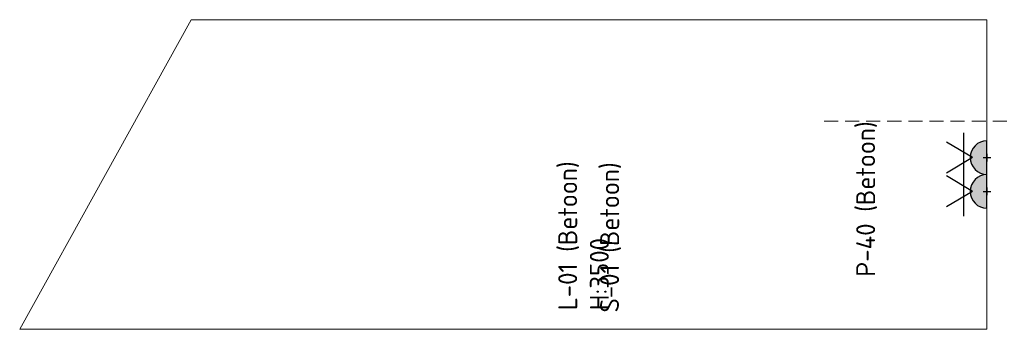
# Model space of a CAD drawing. Header units: millimetres. Extents: x 102382 to 164490, y 45733 to 103316.
# Tile 1 of 183: x 102382 to 109383, y 58800 to 61000. Entities that reach past the tile are written whole.
import ezdxf

# ---------------------------------------------------------------- set-up
doc = ezdxf.new("R2010")
doc.units = ezdxf.units.MM
doc.linetypes.add('Center', pattern=[4, 2.5, -0.5, 0.5, -0.5])
doc.linetypes.add('Hidden 100.00_ 50.00', pattern=[150, 100, -50])
doc.layers.get('0').update_dxf_attribs({"true_color": 0x000000})
doc.layers.add('_SA-ELEKTER_pistikupesad', color=7, linetype='Continuous', true_color=0x9900cc)
for name, color, linetype, lineweight, true_color in [('_SA-LAGI_tekst', 7, 'Continuous', 0, 0x7f4f3f), ('_SA-PORAND', 7, 'Continuous', 9, 0x5b5b5b), ('_SA-PORAND_tekst', 7, 'Continuous', 9, 0x5b5b5b), ('_SA-SEIN_tekst', 250, 'Continuous', 0, 0x333333), ('_SA-VALGUSTUS_abi', 7, 'Center', 0, 0xff9f7f)]:
    doc.layers.add(name, color=color, linetype=linetype, lineweight=lineweight, true_color=true_color)
doc.styles.add('DIN Pro Medium-Medium', font='txt')

# ---------------------------------------------------------------- blocks, each defined once
blk = doc.blocks.new('_SA pistik(syvistatud) x2')
at = {"linetype": 'ByBlock', "lineweight": -2}
blk.add_hatch(color=0, dxfattribs=at).paths.add_polyline_path([(-80.1, 0), (80.1, 0), (80.1, 1.8), (80, 3.5), (79.9, 5.3), (79.7, 7.1), (79.5, 9), (79.3, 10.8), (79, 12.6), (78.6, 14.5), (78.2, 16.3), (77.8, 18.2), (77.3, 20), (76.8, 21.9), (76.2, 23.7), (75.6, 25.5), (74.9, 27.4), (74.2, 29.2), (73.4, 31), (72.6, 32.8), (71.8, 34.6), (70.8, 36.4), (69.9, 38.2), (68.9, 39.9), (67.8, 41.7), (66.7, 43.4), (65.6, 45), (64.4, 46.7), (63.1, 48.3), (61.8, 49.9), (60.5, 51.5), (59.1, 53), (57.7, 54.5), (56.3, 56), (54.8, 57.4), (53.3, 58.8), (51.7, 60.1), (50.2, 61.4), (48.5, 62.7), (46.9, 63.9), (45.2, 65.1), (43.5, 66.2), (41.8, 67.3), (40.1, 68.3), (38.3, 69.3), (36.5, 70.3), (34.7, 71.2), (32.9, 72), (31.1, 72.8), (29.3, 73.5), (27.4, 74.2), (25.6, 74.9), (23.7, 75.5), (21.9, 76), (20, 76.5), (18.2, 77), (16.3, 77.4), (14.5, 77.8), (12.6, 78.1), (10.8, 78.4), (9, 78.6), (7.2, 78.8), (5.3, 78.9), (3.5, 79), (1.8, 79.1), (0, 79.1), (-1.8, 79.1), (-3.5, 79), (-5.3, 78.9), (-7.2, 78.8), (-9, 78.6), (-10.8, 78.4), (-12.6, 78.1), (-14.5, 77.8), (-16.3, 77.4), (-18.2, 77), (-20, 76.5), (-21.9, 76), (-23.7, 75.5), (-25.6, 74.9), (-27.4, 74.2), (-29.3, 73.5), (-31.1, 72.8), (-32.9, 72), (-34.7, 71.2), (-36.5, 70.3), (-38.3, 69.3), (-40.1, 68.3), (-41.8, 67.3), (-43.5, 66.2), (-45.2, 65.1), (-46.9, 63.9), (-48.5, 62.7), (-50.2, 61.4), (-51.7, 60.1), (-53.3, 58.8), (-54.8, 57.4), (-56.3, 56), (-57.7, 54.5), (-59.1, 53), (-60.5, 51.5), (-61.8, 49.9), (-63.1, 48.3), (-64.4, 46.7), (-65.6, 45), (-66.7, 43.4), (-67.8, 41.7), (-68.9, 39.9), (-69.9, 38.2), (-70.8, 36.4), (-71.8, 34.6), (-72.6, 32.8), (-73.4, 31), (-74.2, 29.2), (-74.9, 27.4), (-75.6, 25.5), (-76.2, 23.7), (-76.8, 21.9), (-77.3, 20), (-77.8, 18.2), (-78.2, 16.3), (-78.6, 14.5), (-79, 12.6), (-79.3, 10.8), (-79.5, 9), (-79.7, 7.1), (-79.9, 5.3), (-80, 3.5), (-80.1, 1.8)], flags=0)
at = {"color": 0, "linetype": 'ByBlock', "lineweight": -2}
for p, q in [((0.1, 68.7), (-73.6, 192.2)), ((0.1, 68.7), (73.8, 192.2)), ((116.7, 111.4), (-116.5, 111.4)), ((0.1, 17.9), (0.1, -17.9)), ((17.9, 0), (-17.8, 0))]:
    blk.add_line(p, q, dxfattribs=at)
blk.add_lwpolyline([(-80.1, 0), (80.1, 0, 0.986995)], format="xyb", close=True, dxfattribs=at)

msp = doc.modelspace()

# ---------------------------------------------------------------- linework, layer by layer
at = {"layer": '_SA-PORAND'}
msp.add_lwpolyline([(103601.3, 61000), (109260, 61000), (109260, 58800), (102381.9, 58800)], close=True, dxfattribs=at)
at = {"layer": '_SA-VALGUSTUS_abi', "linetype": 'Hidden 100.00_ 50.00'}
msp.add_line((108101.5, 60280), (121160, 60280), dxfattribs=at)

# ---------------------------------------------------------------- block references
at = {"layer": '_SA-ELEKTER_pistikupesad', "xscale": 1.499999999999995, "yscale": 1.499999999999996, "zscale": 1.5, "rotation": 90.00000181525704}
for p in [(109260, 60020.2), (109260, 59779.8)]:
    msp.add_blockref('_SA pistik(syvistatud) x2', p, dxfattribs=at)

# ---------------------------------------------------------------- texts
at = {"layer": '_SA-LAGI_tekst', "insert": (106211.1, 58935), "char_height": 135, "width": 2549.508, "attachment_point": 1, "rotation": 90, "style": 'DIN Pro Medium-Medium'}
msp.add_mtext('{\\fDIN Pro;L-01 (Betoon)}\\P{\\fDIN Pro;H:3500}\\P', dxfattribs=at)
at = {"layer": '_SA-PORAND_tekst', "insert": (108330, 59173.7), "char_height": 135, "width": 2570.164, "attachment_point": 1, "rotation": 90, "style": 'DIN Pro Medium-Medium'}
msp.add_mtext('P-40 (Betoon)', dxfattribs=at)
at = {"layer": '_SA-SEIN_tekst', "insert": (106508.5, 58919.2), "char_height": 135, "width": 2555.41, "attachment_point": 1, "rotation": 89.88235, "style": 'DIN Pro Medium-Medium'}
msp.add_mtext('S-01 (Betoon)', dxfattribs=at)

doc.saveas('drawing.dxf')
